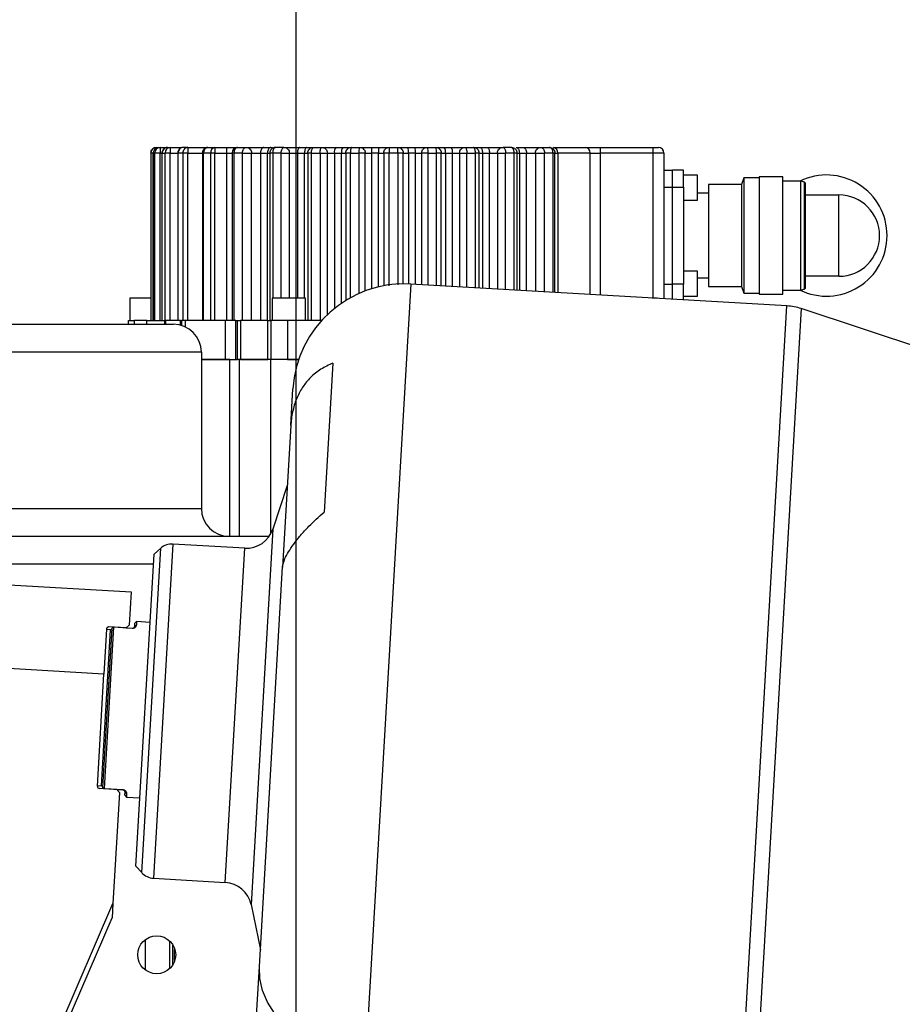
# Model space of a CAD drawing. Header units: millimetres. Extents: x -1 to 10933, y 0 to 7722.
# Tile 20 of 122: x 3904 to 4062, y 2214 to 2391. Entities that reach past the tile are written whole.
import ezdxf

# ---------------------------------------------------------------- set-up
doc = ezdxf.new("R2010")
doc.units = ezdxf.units.MM
doc.header["$LTSCALE"] = 13
doc.header["$PDSIZE"] = -1
doc.linetypes.add('CENTERX2', pattern=[20.32, 12.7, -2.54, 2.54, -2.54])
doc.dimstyles.new('efort-st-1', dxfattribs={"dimtxt": 100, "dimasz": 100, "dimexe": 1.25, "dimexo": 0.625, "dimtad": 1, "dimdec": 0, "dimdsep": 46, "dimtxsty": 'Standard', "dimcen": 2.5, "dimclrd": 3, "dimclre": 3, "dimadec": 0, "dimazin": 0, "dimtfac": 1, "dimtmove": 0, "dimatfit": 3, "dimfxl": 1, "dimarcsym": 0})

# ---------------------------------------------------------------- blocks, each defined once
blk = doc.blocks.new('*D132')
at = {"color": 3, "lineweight": -2}
for p, q in [((760.96, 2419.58), (760.96, 274.58)), ((3953.81, 1526.13), (3953.81, 274.58)), ((3853.81, 275.83), (860.96, 275.83))]:
    blk.add_line(p, q, dxfattribs=at)
at = {"color": 3}
for points in [[(860.96, 292.5), (860.96, 259.16), (760.96, 275.83)], [(3853.81, 259.16), (3853.81, 292.5), (3953.81, 275.83)]]:
    blk.add_solid(points, dxfattribs=at)
at = {"layer": 'Defpoints', "color": 0}
for p in [(760.96, 2420.2), (3953.81, 1526.76), (760.96, 275.83)]:
    blk.add_point(p, dxfattribs=at)
at = {"color": 0, "insert": (2357.38, 326.46), "char_height": 100, "attachment_point": 5}
blk.add_mtext('3193', dxfattribs=at)
blk = doc.blocks.new('*D143')
at = {"color": 3, "lineweight": -2}
for p, q in [((6255.95, 3471.6), (6255.95, 277.7)), ((3953.81, 1526.13), (3953.81, 277.7)), ((4053.81, 278.95), (6155.95, 278.95))]:
    blk.add_line(p, q, dxfattribs=at)
at = {"color": 3}
for points in [[(4053.81, 295.61), (4053.81, 262.28), (3953.81, 278.95)], [(6155.95, 262.28), (6155.95, 295.61), (6255.95, 278.95)]]:
    blk.add_solid(points, dxfattribs=at)
at = {"layer": 'Defpoints', "color": 0}
for p in [(6255.95, 3472.23), (3953.81, 1526.76), (6255.95, 278.95)]:
    blk.add_point(p, dxfattribs=at)
at = {"color": 0, "insert": (5104.88, 329.57), "char_height": 100, "attachment_point": 5}
blk.add_mtext('2302', dxfattribs=at)
blk = doc.blocks.new('*D146')
at = {"color": 3, "lineweight": -2}
for p, q in [((3649.43, 3477.93), (5390.77, 3477.93)), ((5389.52, 3377.93), (5389.52, 2297.93)), ((3649.43, 2197.93), (5390.77, 2197.93))]:
    blk.add_line(p, q, dxfattribs=at)
at = {"color": 3}
for points in [[(5406.19, 3377.93), (5372.86, 3377.93), (5389.52, 3477.93)], [(5372.86, 2297.93), (5406.19, 2297.93), (5389.52, 2197.93)]]:
    blk.add_solid(points, dxfattribs=at)
at = {"layer": 'Defpoints', "color": 0}
for p in [(3648.81, 3477.93), (3648.81, 2197.93), (5389.52, 2197.93)]:
    blk.add_point(p, dxfattribs=at)
at = {"color": 0, "insert": (5338.9, 2825.76), "char_height": 100, "attachment_point": 5, "rotation": 90}
blk.add_mtext('1280', dxfattribs=at)
blk = doc.blocks.new('*D151')
at = {"color": 3, "lineweight": -2}
for p, q in [((5123.81, 2837.3), (5123.81, 572.21)), ((3953.81, 1526.13), (3953.81, 572.21)), ((4053.81, 573.46), (5023.81, 573.46))]:
    blk.add_line(p, q, dxfattribs=at)
at = {"color": 3}
for points in [[(4053.81, 590.13), (4053.81, 556.8), (3953.81, 573.46)], [(5023.81, 556.8), (5023.81, 590.13), (5123.81, 573.46)]]:
    blk.add_solid(points, dxfattribs=at)
at = {"layer": 'Defpoints', "color": 0}
for p in [(5123.81, 2837.92), (3953.81, 1526.76), (5123.81, 573.46)]:
    blk.add_point(p, dxfattribs=at)
at = {"color": 0, "insert": (4538.81, 624.09), "char_height": 100, "attachment_point": 5}
blk.add_mtext('1159', dxfattribs=at)
blk = doc.blocks.new('*D152')
at = {"color": 3, "lineweight": -2}
for p, q in [((3648.81, 3478.56), (3648.81, 4261.68)), ((3853.81, 4260.43), (3748.81, 4260.43)), ((3953.81, 1527.38), (3953.81, 4261.68))]:
    blk.add_line(p, q, dxfattribs=at)
at = {"color": 3}
for points in [[(3748.81, 4277.1), (3748.81, 4243.77), (3648.81, 4260.43)], [(3853.81, 4243.77), (3853.81, 4277.1), (3953.81, 4260.43)]]:
    blk.add_solid(points, dxfattribs=at)
at = {"layer": 'Defpoints', "color": 0}
for p in [(3648.81, 4260.43), (3648.81, 3477.93), (3953.81, 1526.76)]:
    blk.add_point(p, dxfattribs=at)
at = {"color": 0, "insert": (3801.31, 4311.06), "char_height": 100, "attachment_point": 5}
blk.add_mtext('305', dxfattribs=at)

msp = doc.modelspace()

# ---------------------------------------------------------------- linework, layer by layer
at = {"color": 7, "linetype": 'CENTERX2', "lineweight": 18, "true_color": 0xffffff}
msp.add_line((3953.81, 2422.56), (3953.81, 1526.76), dxfattribs=at)
at = {"color": 7, "linetype": 'Continuous', "lineweight": 25}
for p, q in [((3927.76, 2366.63), (3927.76, 2336.63)), ((3927.76, 2366.63), (3927.76, 2336.63)), ((3928.19, 2366.63), (3928.19, 2336.63)), ((3928.2, 2336.63), (3928.2, 2366.63)), ((3928.2, 2366.63), (3928.45, 2366.63)), ((3928.45, 2336.63), (3928.45, 2366.63)), ((3929.43, 2366.63), (3928.45, 2366.63)), ((3929.19, 2367.63), (3929.43, 2367.63)), ((3929.43, 2367.63), (3930.39, 2367.63)), ((3929.43, 2336.63), (3929.43, 2366.63)), ((3929.74, 2366.63), (3929.74, 2336.63)), ((3929.79, 2336.63), (3929.79, 2366.63)), ((3929.79, 2366.63), (3930.31, 2366.63)), ((3930.31, 2336.63), (3930.31, 2366.63)), ((3931.25, 2366.63), (3930.31, 2366.63)), ((3930.74, 2367.63), (3931.25, 2367.63)), ((3931.25, 2367.63), (3933.22, 2367.63)), ((3931.25, 2336.63), (3931.25, 2366.63)), ((3932.57, 2366.63), (3932.57, 2336.63)), ((3933.53, 2366.63), (3932.68, 2366.63)), ((3932.68, 2336.63), (3932.68, 2366.63)), ((3933.53, 2336.63), (3933.53, 2366.63)), ((3934.39, 2366.63), (3933.53, 2366.63)), ((3934.39, 2367.63), (3933.57, 2367.63)), ((3934.39, 2367.63), (3937.99, 2367.63)), ((3934.39, 2336.63), (3934.39, 2366.63)), ((3936.99, 2366.63), (3936.99, 2336.63)), ((3937.21, 2336.63), (3937.21, 2366.63)), ((3938.49, 2366.63), (3937.21, 2366.63)), ((3937.99, 2367.63), (3939.24, 2367.63)), ((3938.49, 2336.63), (3938.49, 2366.63)), ((3939.24, 2366.63), (3938.49, 2366.63)), ((3939.24, 2367.63), (3941.31, 2367.63)), ((3939.24, 2366.63), (3941.31, 2366.63)), ((3939.24, 2336.63), (3939.24, 2366.63)), ((3941.31, 2367.63), (3941.31, 2366.63)), ((3941.31, 2366.63), (3941.31, 2336.63)), ((3941.31, 2366.63), (3942.31, 2366.63)), ((3942.65, 2366.63), (3942.31, 2366.63)), ((3942.31, 2366.63), (3942.31, 2336.63)), ((3942.65, 2366.63), (3942.65, 2336.63)), ((3944.18, 2366.63), (3942.65, 2366.63)), ((3943.31, 2367.63), (3944.81, 2367.63)), ((3944.18, 2336.63), (3944.18, 2366.63)), ((3945.59, 2366.63), (3945.81, 2366.63)), ((3945.81, 2336.63), (3945.81, 2366.63)), ((3945.81, 2366.63), (3947.42, 2366.63)), ((3947.42, 2366.63), (3947.42, 2336.63)), ((3947.42, 2366.63), (3948.68, 2366.63)), ((3948.03, 2367.63), (3949.26, 2367.63)), ((3948.68, 2366.63), (3949.11, 2366.63)), ((3948.68, 2336.63), (3948.68, 2366.63)), ((3949.61, 2366.63), (3949.11, 2366.63)), ((3949.11, 2366.63), (3949.11, 2336.63)), ((3949.26, 2367.63), (3949.57, 2367.63)), ((3951.14, 2366.63), (3949.61, 2366.63)), ((3951.61, 2367.63), (3950.11, 2367.63)), ((3952.49, 2366.63), (3952.61, 2366.63)), ((3952.61, 2340.63), (3952.61, 2366.63)), ((3952.61, 2366.63), (3954.05, 2366.63)), ((3954.05, 2366.63), (3955.31, 2366.63)), ((3954.49, 2367.63), (3955.72, 2367.63)), ((3955.31, 2366.63), (3955.91, 2366.63)), ((3955.91, 2366.63), (3955.91, 2336.63)), ((3956.57, 2366.63), (3955.91, 2366.63)), ((3956.57, 2336.63), (3956.57, 2366.63)), ((3956.57, 2366.63), (3958.1, 2366.63)), ((3956.91, 2367.63), (3958.41, 2367.63)), ((3958.1, 2366.63), (3958.1, 2336.63)), ((3959.36, 2366.63), (3959.41, 2366.63)), ((3959.41, 2337.67), (3959.41, 2366.63)), ((3959.41, 2366.63), (3960.68, 2366.63)), ((3960.68, 2366.63), (3961.94, 2366.63)), ((3960.95, 2367.63), (3962.18, 2367.63)), ((3961.94, 2366.63), (3962.71, 2366.63)), ((3962.71, 2366.63), (3962.71, 2340.21)), ((3963.53, 2366.63), (3962.71, 2366.63)), ((3963.53, 2366.63), (3965.06, 2366.63)), ((3963.71, 2367.63), (3965.21, 2367.63)), ((3966.2, 2366.63), (3966.21, 2366.63)), ((3966.21, 2341.92), (3966.21, 2366.63)), ((3966.21, 2366.63), (3967.31, 2366.63)), ((3968.57, 2366.63), (3967.31, 2366.63)), ((3967.41, 2367.63), (3968.64, 2367.63)), ((3968.57, 2366.63), (3969.51, 2366.63)), ((3969.51, 2366.63), (3969.51, 2342.84)), ((3970.49, 2366.63), (3969.51, 2366.63)), ((3972.02, 2366.63), (3970.49, 2366.63)), ((3970.51, 2367.63), (3972.01, 2367.63)), ((3972.02, 2366.63), (3972.01, 2342.98)), ((3973.01, 2366.63), (3972.02, 2366.63)), ((3973.01, 2343.18), (3973.01, 2366.63)), ((3973.01, 2366.63), (3973.94, 2366.63)), ((3973.87, 2367.63), (3975.1, 2367.63)), ((3975.2, 2366.63), (3973.94, 2366.63)), ((3975.2, 2366.63), (3976.31, 2366.63)), ((3976.32, 2366.63), (3976.31, 2366.63)), ((3976.31, 2366.63), (3976.31, 2343.04)), ((3977.45, 2366.63), (3976.32, 2366.63)), ((3977.31, 2367.63), (3978.81, 2367.63)), ((3977.45, 2366.63), (3978.98, 2366.63)), ((3979.81, 2366.63), (3978.98, 2366.63)), ((3979.81, 2342.83), (3979.81, 2366.63)), ((3979.81, 2366.63), (3980.57, 2366.63)), ((3980.33, 2367.63), (3981.56, 2367.63)), ((3980.57, 2366.63), (3981.83, 2366.63)), ((3981.83, 2366.63), (3983.11, 2366.63)), ((3983.11, 2366.63), (3983.15, 2366.63)), ((3983.11, 2366.63), (3983.11, 2342.64)), ((3983.15, 2366.63), (3984.41, 2366.63)), ((3984.11, 2367.63), (3985.61, 2367.63)), ((3984.41, 2366.63), (3985.94, 2366.63)), ((3986.61, 2366.63), (3985.94, 2366.63)), ((3986.61, 2342.44), (3986.61, 2366.63)), ((3986.61, 2366.63), (3987.2, 2366.63)), ((3986.79, 2367.63), (3988.02, 2367.63)), ((3987.2, 2366.63), (3988.46, 2366.63)), ((3988.46, 2366.63), (3989.91, 2366.63)), ((3989.91, 2366.63), (3989.91, 2342.25)), ((3990.02, 2366.63), (3991.37, 2366.63)), ((3992.41, 2367.63), (3990.91, 2367.63)), ((3992.9, 2366.63), (3991.37, 2366.63)), ((3993.41, 2366.63), (3992.9, 2366.63)), ((3993.25, 2367.63), (3994.48, 2367.63)), ((3993.41, 2342.04), (3993.41, 2366.63)), ((3993.41, 2366.63), (3993.83, 2366.63)), ((3993.83, 2366.63), (3995.09, 2366.63)), ((3995.09, 2366.63), (3996.71, 2366.63)), ((3996.71, 2366.63), (3996.71, 2341.85)), ((3996.92, 2366.63), (3998.33, 2366.63)), ((3997.71, 2367.63), (3999.21, 2367.63)), ((3999.86, 2366.63), (3998.33, 2366.63)), ((4000.21, 2366.63), (3999.86, 2366.63)), ((4000.21, 2341.65), (4000.21, 2366.63)), ((4000.21, 2366.63), (4000.7, 2366.63)), ((4006.52, 2366.63), (4000.7, 2366.63)), ((4006.52, 2366.63), (4008.33, 2366.63)), ((4008.33, 2367.63), (4008.33, 2366.63)), ((4008.33, 2367.63), (4017.76, 2367.63)), ((4017.76, 2366.63), (4008.33, 2366.63)), ((4017.76, 2367.63), (4017.76, 2366.63)), ((4019.76, 2366.63), (4017.76, 2366.63)), ((4019.76, 2366.63), (4019.76, 2340.51)), ((4019.76, 2363.53), (4021.26, 2363.53)), ((4021.26, 2360.53), (4021.26, 2363.53)), ((4023.26, 2363.53), (4021.26, 2363.53)), ((4023.26, 2360.53), (4023.26, 2363.53)), ((4025.76, 2362.68), (4023.26, 2362.68)), ((4025.76, 2358.18), (4025.76, 2362.68)), ((4034.05, 2362.18), (4033.65, 2360.98)), ((4036.85, 2362.18), (4034.05, 2362.18)), ((4034.05, 2362.18), (4034.05, 2341.49)), ((4041.05, 2362.33), (4036.85, 2362.33)), ((4036.85, 2362.33), (4036.85, 2341.33)), ((4041.05, 2341.33), (4041.05, 2362.33)), ((4044.3, 2361.59), (4041.05, 2361.59)), ((4044.3, 2342.07), (4044.3, 2361.59)), ((4045.11, 2361.23), (4044.95, 2361.38)), ((4045.11, 2342.43), (4045.11, 2361.23)), ((4019.76, 2360.53), (4021.26, 2360.53)), ((4021.26, 2343.13), (4021.26, 2360.53)), ((4021.26, 2360.53), (4023.26, 2360.53)), ((4023.26, 2360.53), (4023.26, 2343.13)), ((4033.65, 2360.98), (4027.76, 2360.98)), ((4027.76, 2360.98), (4027.76, 2342.68)), ((4033.65, 2360.98), (4033.65, 2342.68)), ((4023.26, 2358.18), (4025.76, 2358.18)), ((4027.76, 2359.43), (4025.76, 2359.43)), ((4045.11, 2359.13), (4051.11, 2359.13)), ((4051.11, 2344.53), (4051.11, 2359.13)), ((4025.76, 2345.48), (4023.26, 2345.48)), ((4025.76, 2340.98), (4025.76, 2345.48)), ((4025.76, 2344.23), (4027.76, 2344.23)), ((4051.11, 2344.53), (4045.11, 2344.53)), ((4041.81, 2339.23), (3974.36, 2343.15)), ((4019.76, 2343.13), (4021.26, 2343.13)), ((4021.26, 2340.42), (4021.26, 2343.13)), ((4023.26, 2343.13), (4021.26, 2343.13)), ((4023.26, 2340.31), (4023.26, 2343.13)), ((4027.76, 2342.68), (4033.65, 2342.68)), ((4033.65, 2342.68), (4034.05, 2341.49)), ((4041.05, 2342.07), (4044.3, 2342.07)), ((4044.95, 2342.28), (4045.11, 2342.43)), ((3924.01, 2340.63), (3924.01, 2336.63)), ((3949.51, 2340.63), (3949.51, 2336.63)), ((3955.51, 2336.63), (3955.51, 2340.63)), ((4018.51, 2340.58), (4018.51, 2340.63)), ((4023.26, 2340.98), (4025.76, 2340.98)), ((4034.05, 2341.49), (4036.85, 2341.49)), ((4036.85, 2341.33), (4041.05, 2341.33)), ((4069.38, 2330.45), (4044.37, 2338.74)), ((3923.76, 2335.93), (3923.76, 2336.63)), ((3923.76, 2336.63), (3924.76, 2336.63)), ((3927.01, 2336.63), (3924.76, 2336.63)), ((3927.01, 2336.63), (3930.26, 2336.63)), ((3930.26, 2335.93), (3930.26, 2336.63)), ((3930.26, 2336.63), (3930.39, 2336.63)), ((3933.07, 2336.63), (3930.39, 2336.63)), ((3933.07, 2336.63), (3933.26, 2336.63)), ((3933.26, 2336.63), (3933.26, 2335.72)), ((3933.92, 2336.63), (3933.26, 2336.63)), ((3941.09, 2336.63), (3933.92, 2336.63)), ((3941.09, 2336.63), (3941.09, 2329.63)), ((3942.97, 2336.63), (3941.09, 2336.63)), ((3942.97, 2329.63), (3942.97, 2336.63)), ((3942.97, 2336.63), (3943.27, 2336.63)), ((3943.27, 2329.63), (3943.27, 2336.63)), ((3943.27, 2336.63), (3943.86, 2336.63)), ((3943.86, 2336.63), (3943.86, 2329.63)), ((3948.73, 2336.63), (3943.86, 2336.63)), ((3948.73, 2329.63), (3948.73, 2336.63)), ((3948.73, 2336.63), (3949.26, 2336.63)), ((3952.26, 2336.63), (3949.26, 2336.63)), ((3949.26, 2336.63), (3949.26, 2329.63)), ((3952.26, 2336.63), (3952.26, 2329.63)), ((3958.39, 2336.63), (3952.26, 2336.63)), ((3876.81, 2335.93), (3931.81, 2335.93)), ((3936.81, 2330.93), (3873.81, 2330.93)), ((3936.81, 2330.93), (3936.81, 2302.93)), ((3936.81, 2329.63), (3941.09, 2329.63)), ((3941.09, 2329.63), (3941.93, 2329.63)), ((3941.93, 2297.93), (3941.93, 2329.63)), ((3941.93, 2329.63), (3943.27, 2329.63)), ((3942.97, 2329.63), (3943.27, 2329.63)), ((3943.6, 2329.63), (3943.6, 2297.93)), ((3949.26, 2329.63), (3943.6, 2329.63)), ((3943.86, 2329.63), (3948.73, 2329.63)), ((3949.26, 2298.37), (3949.26, 2329.63)), ((3954.26, 2329.63), (3949.26, 2329.63)), ((3952.26, 2329.63), (3954.26, 2329.63)), ((3960.38, 2328.95), (3958.83, 2302.28)), ((3952.85, 2317.78), (3953.23, 2324.34)), ((3952.85, 2317.78), (3951.37, 2292.43)), ((3952.22, 2307.05), (3949.63, 2299.22)), ((3890.23, 2302.93), (3936.81, 2302.93)), ((3890.23, 2297.93), (3948.99, 2297.93)), ((3944.59, 2295.8), (3931.69, 2296.55)), ((3925.09, 2238.83), (3928.34, 2294.74)), ((3929.52, 2295.79), (3928.34, 2294.74)), ((3947.21, 2220.82), (3951.38, 2292.46)), ((3879.29, 2290.58), (3924.21, 2287.97)), ((3924.21, 2287.97), (3923.86, 2281.98)), ((3923.86, 2281.98), (3923.34, 2281.51)), ((3924.86, 2281.82), (3924.89, 2282.37)), ((3924.86, 2281.82), (3925.17, 2282.09)), ((3925.21, 2282.65), (3924.89, 2282.37)), ((3925.21, 2282.65), (3925.17, 2282.09)), ((3927.63, 2282.51), (3925.21, 2282.65)), ((3919.17, 2252.9), (3920.83, 2281.45)), ((3919.82, 2281.31), (3919.35, 2273.22)), ((3921.04, 2281.62), (3919.36, 2252.71)), ((3920.51, 2281.17), (3919.81, 2281.21)), ((3923.34, 2281.51), (3920.24, 2281.69)), ((3921.03, 2281.63), (3920.83, 2281.45)), ((3921.03, 2281.63), (3921.04, 2281.64)), ((3921.04, 2281.62), (3921.03, 2281.63)), ((3924.43, 2281.42), (3921.04, 2281.62)), ((3923.34, 2281.51), (3924.43, 2281.44)), ((3924.43, 2281.44), (3924.43, 2281.42)), ((3919.35, 2273.22), (3875.42, 2275.78)), ((3918.18, 2253.16), (3919.35, 2273.22)), ((3918.19, 2253.26), (3918.89, 2253.22)), ((3921.65, 2252.56), (3918.56, 2252.74)), ((3919.35, 2252.7), (3919.17, 2252.9)), ((3919.35, 2252.7), (3919.36, 2252.71)), ((3919.36, 2252.69), (3919.35, 2252.7)), ((3919.36, 2252.71), (3922.75, 2252.52)), ((3922.12, 2252.03), (3920.96, 2232.09)), ((3922.12, 2252.03), (3921.65, 2252.56)), ((3922.75, 2252.49), (3921.65, 2252.56)), ((3922.75, 2252.49), (3922.75, 2252.52)), ((3923.1, 2251.52), (3923.13, 2252.07)), ((3923.13, 2252.07), (3923.41, 2251.76)), ((3923.1, 2251.52), (3923.38, 2251.2)), ((3923.41, 2251.76), (3923.38, 2251.2)), ((3923.38, 2251.2), (3925.8, 2251.06)), ((3925.09, 2238.83), (3926.14, 2237.65)), ((3928.21, 2236.65), (3941.11, 2235.9)), ((3910.53, 2207.89), (3920.96, 2232.09)), ((3920.96, 2232.09), (3920.82, 2229.54)), ((3945.72, 2231.92), (3947.39, 2223.83)), ((3911.33, 2207.55), (3920.82, 2229.54)), ((3926.71, 2225.61), (3926.71, 2220.26)), ((3931.17, 2220.56), (3931.17, 2225.38)), ((3943.69, 2160.32), (3947.21, 2220.82))]:
    msp.add_line(p, q, dxfattribs=at)
at = {"color": 8, "linetype": 'Continuous', "lineweight": 25}
for p, q in [((3928.19, 2366.63), (3927.76, 2366.63)), ((3927.76, 2366.63), (3927.76, 2366.63)), ((3928.2, 2366.63), (3928.19, 2366.63)), ((3929.43, 2366.63), (3929.74, 2366.63)), ((3929.74, 2366.63), (3929.79, 2366.63)), ((3931.25, 2366.63), (3932.57, 2366.63)), ((3932.57, 2366.63), (3932.68, 2366.63)), ((3934.39, 2366.63), (3936.99, 2366.63)), ((3936.99, 2366.63), (3937.21, 2366.63)), ((3949.61, 2366.63), (3949.61, 2340.63)), ((3951.14, 2340.63), (3951.14, 2366.63)), ((3954.05, 2366.63), (3954.05, 2340.63)), ((3955.31, 2340.63), (3955.31, 2366.63)), ((3960.68, 2366.63), (3960.68, 2338.78)), ((3961.94, 2339.72), (3961.94, 2366.63)), ((3963.53, 2340.69), (3963.53, 2366.63)), ((3965.06, 2366.63), (3965.06, 2341.45)), ((3967.31, 2366.63), (3967.31, 2342.3)), ((3968.57, 2342.64), (3968.57, 2366.63)), ((3970.5, 2342.84), (3970.49, 2366.63)), ((3973.94, 2366.63), (3973.94, 2343.17)), ((3975.2, 2343.1), (3975.2, 2366.63)), ((3977.45, 2342.97), (3977.45, 2366.63)), ((3978.98, 2342.88), (3978.98, 2366.63)), ((3980.57, 2366.63), (3980.57, 2342.79)), ((3981.83, 2342.71), (3981.83, 2366.63)), ((3984.41, 2342.56), (3984.41, 2366.63)), ((3985.94, 2342.48), (3985.94, 2366.63)), ((3987.2, 2366.63), (3987.2, 2342.4)), ((3988.46, 2342.33), (3988.46, 2366.63)), ((3991.37, 2342.16), (3991.37, 2366.63)), ((3992.91, 2342.07), (3992.9, 2366.63)), ((3993.83, 2366.63), (3993.83, 2342.02)), ((3995.09, 2341.94), (3995.09, 2366.63)), ((3998.33, 2341.76), (3998.33, 2366.63)), ((3999.86, 2341.67), (3999.86, 2366.63)), ((4000.7, 2366.63), (4000.7, 2341.62)), ((4006.52, 2341.28), (4006.52, 2366.63)), ((4008.33, 2366.63), (4008.33, 2341.17)), ((4017.76, 2366.63), (4017.76, 2340.63)), ((3974.36, 2343.15), (3966.3, 2204.53)), ((4033.46, 2195.72), (4041.81, 2339.23)), ((4044.37, 2338.74), (4036.06, 2195.84)), ((3924.76, 2336.63), (3924.76, 2335.93)), ((3927.01, 2335.93), (3927.01, 2336.63)), ((3930.39, 2336.63), (3930.39, 2335.93)), ((3933.07, 2335.77), (3933.07, 2336.63)), ((3933.92, 2336.63), (3933.92, 2335.46)), ((3949.63, 2299.22), (3945.72, 2231.92)), ((3931.69, 2296.55), (3928.21, 2236.65)), ((3926.14, 2237.65), (3929.52, 2295.79)), ((3941.11, 2235.9), (3944.59, 2295.8)), ((3928.23, 2292.93), (3890.23, 2292.93)), ((3918.89, 2253.22), (3920.51, 2281.17)), ((3931.62, 2224.73), (3931.62, 2221.11)), ((3932.02, 2221.9), (3932.02, 2223.85))]:
    msp.add_line(p, q, dxfattribs=at)
at = {"color": 7, "linetype": 'Continuous', "lineweight": 25, "flags": 128}
for points in [[(3944.18, 2366.63), (3944.2, 2366.83), (3944.23, 2367.02), (3944.29, 2367.19), (3944.37, 2367.34), (3944.46, 2367.46), (3944.57, 2367.56), (3944.68, 2367.61), (3944.81, 2367.63)], [(3948.03, 2367.63), (3947.91, 2367.61), (3947.79, 2367.56), (3947.69, 2367.46), (3947.6, 2367.34), (3947.52, 2367.19), (3947.46, 2367.02), (3947.43, 2366.83), (3947.42, 2366.63)], [(3949.26, 2367.63), (3949.15, 2367.61), (3949.04, 2367.56), (3948.94, 2367.46), (3948.85, 2367.34), (3948.78, 2367.19), (3948.73, 2367.02), (3948.7, 2366.83), (3948.68, 2366.63)], [(3951.14, 2366.63), (3951.15, 2366.83), (3951.18, 2367.02), (3951.22, 2367.19), (3951.28, 2367.34), (3951.35, 2367.46), (3951.43, 2367.56), (3951.52, 2367.61), (3951.61, 2367.63)], [(3954.49, 2367.63), (3954.4, 2367.61), (3954.32, 2367.56), (3954.24, 2367.46), (3954.18, 2367.34), (3954.12, 2367.19), (3954.08, 2367.02), (3954.06, 2366.83), (3954.05, 2366.63)], [(3955.72, 2367.63), (3955.64, 2367.61), (3955.57, 2367.56), (3955.5, 2367.46), (3955.43, 2367.34), (3955.38, 2367.19), (3955.35, 2367.02), (3955.32, 2366.83), (3955.31, 2366.63)], [(3956.57, 2366.63), (3956.57, 2366.83), (3956.59, 2367.02), (3956.62, 2367.19), (3956.67, 2367.34), (3956.72, 2367.46), (3956.78, 2367.56), (3956.84, 2367.61), (3956.91, 2367.63)], [(3958.1, 2366.63), (3958.11, 2366.83), (3958.13, 2367.02), (3958.15, 2367.19), (3958.19, 2367.34), (3958.24, 2367.46), (3958.29, 2367.56), (3958.35, 2367.61), (3958.41, 2367.63)], [(3984.11, 2367.63), (3984.16, 2367.61), (3984.22, 2367.56), (3984.27, 2367.46), (3984.32, 2367.34), (3984.36, 2367.19), (3984.39, 2367.02), (3984.4, 2366.83), (3984.41, 2366.63)], [(3985.94, 2366.63), (3985.94, 2366.83), (3985.92, 2367.02), (3985.89, 2367.19), (3985.84, 2367.34), (3985.79, 2367.46), (3985.73, 2367.56), (3985.67, 2367.61), (3985.61, 2367.63)], [(3986.79, 2367.63), (3986.87, 2367.61), (3986.94, 2367.56), (3987.02, 2367.46), (3987.08, 2367.34), (3987.13, 2367.19), (3987.17, 2367.02), (3987.19, 2366.83), (3987.2, 2366.63)], [(3988.02, 2367.63), (3988.11, 2367.61), (3988.19, 2367.56), (3988.27, 2367.46), (3988.34, 2367.34), (3988.39, 2367.19), (3988.43, 2367.02), (3988.46, 2366.83), (3988.46, 2366.63)], [(3990.91, 2367.63), (3991, 2367.61), (3991.08, 2367.56), (3991.16, 2367.46), (3991.23, 2367.34), (3991.29, 2367.19), (3991.33, 2367.02), (3991.36, 2366.83), (3991.37, 2366.63)], [(3993.25, 2367.63), (3993.36, 2367.61), (3993.47, 2367.56), (3993.57, 2367.46), (3993.66, 2367.34), (3993.73, 2367.19), (3993.78, 2367.02), (3993.82, 2366.83), (3993.83, 2366.63)], [(3994.48, 2367.63), (3994.6, 2367.61), (3994.72, 2367.56), (3994.82, 2367.46), (3994.92, 2367.34), (3994.99, 2367.19), (3995.05, 2367.02), (3995.08, 2366.83), (3995.09, 2366.63)], [(3997.71, 2367.63), (3997.83, 2367.61), (3997.94, 2367.56), (3998.05, 2367.46), (3998.15, 2367.34), (3998.22, 2367.19), (3998.28, 2367.02), (3998.32, 2366.83), (3998.33, 2366.63)], [(3999.86, 2366.63), (3999.85, 2366.83), (3999.81, 2367.02), (3999.75, 2367.19), (3999.67, 2367.34), (3999.57, 2367.46), (3999.46, 2367.56), (3999.33, 2367.61), (3999.21, 2367.63)], [(4044.95, 2342.28), (4044.95, 2342.32), (4044.95, 2342.67), (4044.95, 2343.37), (4044.95, 2344.41), (4044.95, 2345.73), (4044.95, 2347.3), (4044.95, 2349.04), (4044.95, 2350.89), (4044.95, 2352.78), (4044.95, 2354.63), (4044.95, 2356.37), (4044.95, 2357.93), (4044.95, 2359.26), (4044.95, 2360.29), (4044.95, 2361), (4044.95, 2361.35), (4044.95, 2361.38)], [(3966.3, 2204.53), (3963.46, 2204.85), (3960.71, 2205.47), (3958.08, 2206.38), (3955.64, 2207.56), (3953.44, 2208.99), (3951.51, 2210.63), (3949.9, 2212.46), (3948.65, 2214.43), (3947.77, 2216.51), (3947.29, 2218.66), (3947.21, 2220.82)]]:
    msp.add_lwpolyline(points, dxfattribs=at)
at = {"color": 7, "linetype": 'Continuous', "lineweight": 25}
msp.add_circle((3928.81, 2222.93), 3.4, dxfattribs=at)
for centre, radius, start, end in [((3928.76, 2366.63), 1, 90, 180), ((3929.19, 2366.64), 0.995, 90.2947, 180.2917), ((3929.44, 2366.64), 0.992, 90.463, 180.4556), ((3930.77, 2366.66), 0.977, 91.4056, 181.3398), ((3931.28, 2366.66), 0.972, 91.7852, 181.6803), ((3933.63, 2366.69), 0.948, 93.6434, 183.2301), ((3938.11, 2366.73), 0.912, 97.7993, 186.0975), ((3939.38, 2366.74), 0.903, 99.1423, 186.8744), ((3943.31, 2366.63), 1, 90, 180), ((3950.11, 2366.63), 1, 90, 144.5597), ((3961.8, 2366.86), 1.15, 138.0153, 191.6321), ((3963.17, 2366.87), 1.25, 142.261, 190.8831), ((3966.93, 2366.88), 1.88, 156.3064, 187.49), ((3969.85, 2366.88), 2.56, 162.8841, 185.553), ((3972.26, 2366.88), 3.7, 168.2744, 183.8598), ((3970.25, 2366.88), 3.7, 356.1402, 11.7256), ((3972.66, 2366.88), 2.56, 354.447, 17.1159), ((3975.59, 2366.88), 1.88, 352.51, 23.6936), ((3977.44, 2366.87), 1.56, 351.0684, 29.0783), ((3978.81, 2366.63), 1, 44.55, 59.6915), ((3979.34, 2366.87), 1.25, 349.1169, 37.739), ((3980.71, 2366.86), 1.15, 348.3679, 41.9847), ((3999.8, 2366.74), 0.904, 353.1661, 80.9306), ((4005.57, 2366.68), 0.956, 357.2687, 86.9795), ((4018.76, 2366.63), 1, 0, 90), ((4048.9, 2351.83), 10.86, 0, 115.9778), ((4051.11, 2351.83), 7.3, 270, 90), ((4048.9, 2351.83), 10.86, 244.0222, 0), ((3973.2, 2323.18), 20, 86.6726, 176.6726), ((4041.23, 2329.24), 10, 71.6726, 86.6726), ((3931.81, 2330.93), 5, 0, 90), ((3941.81, 2302.93), 5, 180, 270), ((3944.88, 2300.79), 5, 266.6726, 341.6726), ((3931.52, 2293.55), 3, 86.6726, 131.6726), ((3920.53, 2281.47), 0.3, 266.6726, 356.6726), ((3918.58, 2253.13), 0.4, 176.6726, 266.6726), ((3918.87, 2252.92), 0.3, 356.6726, 86.6726), ((3928.38, 2239.64), 3, 221.6726, 266.6726), ((3940.82, 2230.91), 5, 11.6726, 86.6726)]:
    msp.add_arc(centre, radius, start, end, dxfattribs=at)
for points in [[(3927.76, 2366.63), (3927.78, 2366.76), (3927.81, 2367.03), (3928.04, 2367.36), (3928.37, 2367.59), (3928.63, 2367.62), (3928.76, 2367.63)], [(3929.43, 2367.63), (3929.43, 2367.62), (3929.43, 2367.59), (3929.43, 2367.36), (3929.43, 2367.03), (3929.43, 2366.76), (3929.43, 2366.63)], [(3931.25, 2367.63), (3931.25, 2367.62), (3931.25, 2367.59), (3931.25, 2367.36), (3931.25, 2367.03), (3931.25, 2366.76), (3931.25, 2366.63)], [(3934.39, 2367.63), (3934.39, 2367.62), (3934.39, 2367.59), (3934.39, 2367.36), (3934.39, 2367.03), (3934.39, 2366.76), (3934.39, 2366.63)], [(3939.24, 2367.63), (3939.24, 2367.62), (3939.24, 2367.59), (3939.24, 2367.36), (3939.24, 2367.03), (3939.24, 2366.76), (3939.24, 2366.63)], [(3943.31, 2367.63), (3943.22, 2367.62), (3943.05, 2367.59), (3942.83, 2367.36), (3942.68, 2367.03), (3942.66, 2366.76), (3942.65, 2366.63)], [(3944.18, 2366.63), (3944.3, 2366.63), (3944.52, 2366.63), (3944.92, 2366.63), (3945.31, 2366.63), (3945.5, 2366.63), (3945.59, 2366.63)], [(3944.81, 2367.63), (3944.94, 2367.62), (3945.2, 2367.59), (3945.53, 2367.36), (3945.76, 2367.03), (3945.79, 2366.76), (3945.81, 2366.63)], [(3949.11, 2366.63), (3949.12, 2366.76), (3949.15, 2367.03), (3949.38, 2367.36), (3949.71, 2367.59), (3949.97, 2367.62), (3950.11, 2367.63)], [(3950.11, 2367.63), (3950.04, 2367.62), (3949.91, 2367.59), (3949.75, 2367.36), (3949.63, 2367.03), (3949.62, 2366.76), (3949.61, 2366.63)], [(3951.14, 2366.63), (3951.27, 2366.63), (3951.51, 2366.63), (3951.91, 2366.63), (3952.27, 2366.63), (3952.42, 2366.63), (3952.49, 2366.63)], [(3951.61, 2367.63), (3951.74, 2367.62), (3952, 2367.59), (3952.33, 2367.36), (3952.56, 2367.03), (3952.59, 2366.76), (3952.61, 2366.63)], [(3955.91, 2366.63), (3955.92, 2366.76), (3955.95, 2367.03), (3956.18, 2367.36), (3956.51, 2367.59), (3956.77, 2367.62), (3956.91, 2367.63)], [(3958.1, 2366.63), (3958.23, 2366.63), (3958.49, 2366.63), (3958.88, 2366.63), (3959.2, 2366.63), (3959.3, 2366.63), (3959.36, 2366.63)], [(3958.41, 2367.63), (3958.54, 2367.62), (3958.8, 2367.59), (3959.13, 2367.36), (3959.36, 2367.03), (3959.39, 2366.76), (3959.41, 2366.63)], [(3962.71, 2366.63), (3962.72, 2366.76), (3962.75, 2367.03), (3962.98, 2367.36), (3963.31, 2367.59), (3963.57, 2367.62), (3963.71, 2367.63)], [(3963.71, 2367.63), (3963.68, 2367.62), (3963.64, 2367.59), (3963.58, 2367.36), (3963.54, 2367.03), (3963.53, 2366.76), (3963.53, 2366.63)], [(3966.2, 2366.63), (3966.16, 2366.63), (3966.09, 2366.63), (3965.82, 2366.63), (3965.46, 2366.63), (3965.2, 2366.63), (3965.06, 2366.63)], [(3965.21, 2367.63), (3965.34, 2367.62), (3965.6, 2367.59), (3965.93, 2367.36), (3966.16, 2367.03), (3966.19, 2366.76), (3966.21, 2366.63)], [(3969.51, 2366.63), (3969.52, 2366.76), (3969.55, 2367.03), (3969.78, 2367.36), (3970.11, 2367.59), (3970.37, 2367.62), (3970.51, 2367.63)], [(3970.51, 2367.63), (3970.5, 2367.62), (3970.5, 2367.59), (3970.49, 2367.36), (3970.49, 2367.03), (3970.49, 2366.76), (3970.49, 2366.63)], [(3972.02, 2366.63), (3972.02, 2366.76), (3972.02, 2367.03), (3972.02, 2367.36), (3972.01, 2367.59), (3972.01, 2367.62), (3972.01, 2367.63)], [(3972.01, 2367.63), (3972.14, 2367.62), (3972.4, 2367.59), (3972.73, 2367.36), (3972.96, 2367.03), (3972.99, 2366.76), (3973.01, 2366.63)], [(3976.31, 2366.63), (3976.32, 2366.76), (3976.35, 2367.03), (3976.58, 2367.36), (3976.91, 2367.59), (3977.17, 2367.62), (3977.31, 2367.63)], [(3978.81, 2367.63), (3978.94, 2367.62), (3979.2, 2367.59), (3979.53, 2367.36), (3979.76, 2367.03), (3979.79, 2366.76), (3979.81, 2366.63)], [(3983.11, 2366.63), (3983.12, 2366.76), (3983.15, 2367.03), (3983.38, 2367.36), (3983.71, 2367.59), (3983.97, 2367.62), (3984.11, 2367.63)], [(3985.61, 2367.63), (3985.74, 2367.62), (3986, 2367.59), (3986.33, 2367.36), (3986.56, 2367.03), (3986.59, 2366.76), (3986.61, 2366.63)], [(3989.91, 2366.63), (3989.92, 2366.76), (3989.95, 2367.03), (3990.18, 2367.36), (3990.51, 2367.59), (3990.77, 2367.62), (3990.91, 2367.63)], [(3989.91, 2366.63), (3989.91, 2366.63), (3989.92, 2366.63), (3989.99, 2366.63), (3990.02, 2366.63)], [(3992.41, 2367.63), (3992.54, 2367.62), (3992.8, 2367.59), (3993.13, 2367.36), (3993.36, 2367.03), (3993.39, 2366.76), (3993.41, 2366.63)], [(3996.71, 2366.63), (3996.72, 2366.76), (3996.75, 2367.03), (3996.98, 2367.36), (3997.31, 2367.59), (3997.57, 2367.62), (3997.71, 2367.63)], [(3996.71, 2366.63), (3996.72, 2366.63), (3996.74, 2366.63), (3996.86, 2366.63), (3996.92, 2366.63)], [(3999.21, 2367.63), (3999.34, 2367.62), (3999.6, 2367.59), (3999.93, 2367.36), (4000.16, 2367.03), (4000.19, 2366.76), (4000.21, 2366.63)], [(3999.94, 2367.63), (4001.04, 2367.63), (4003.23, 2367.63), (4004.82, 2367.63), (4005.62, 2367.63)], [(3952.51, 2340.63), (3952.11, 2340.63), (3951.33, 2340.63), (3950.33, 2340.63), (3949.64, 2340.63), (3949.55, 2340.63), (3949.51, 2340.63)], [(3955.51, 2340.63), (3955.46, 2340.63), (3955.37, 2340.63), (3954.68, 2340.63), (3953.69, 2340.63), (3952.9, 2340.63), (3952.51, 2340.63)], [(3943.86, 2329.63), (3943.77, 2329.63), (3943.59, 2329.63), (3943.38, 2329.63), (3943.27, 2329.63)], [(3949.26, 2329.63), (3949.25, 2329.63), (3949.23, 2329.63), (3949.12, 2329.63), (3948.96, 2329.63), (3948.81, 2329.63), (3948.73, 2329.63)]]:
    msp.add_open_spline(points, degree=3, dxfattribs=at)
for points, knots in [([(3928.46, 2367.31), (3928.44, 2367.29), (3928.36, 2367.22), (3928.27, 2367.04), (3928.2, 2366.83), (3928.19, 2366.69), (3928.19, 2366.63)], [0, 0, 0, 0, 0.114083, 0.425106, 0.771554, 1, 1, 1, 1]), ([(3930.73, 2367.62), (3930.66, 2367.62), (3930.47, 2367.62), (3930.19, 2367.48), (3929.96, 2367.27), (3929.82, 2367.03), (3929.75, 2366.82), (3929.75, 2366.68), (3929.74, 2366.63)], [0, 0, 0, 0, 0.135303, 0.364276, 0.578586, 0.729531, 0.900119, 1, 1, 1, 1]), ([(3933.48, 2367.61), (3933.43, 2367.61), (3933.26, 2367.61), (3933, 2367.47), (3932.77, 2367.26), (3932.61, 2366.98), (3932.59, 2366.76), (3932.57, 2366.63)], [0, 0, 0, 0, 0.105749, 0.346189, 0.572559, 0.732175, 1, 1, 1, 1]), ([(3933.53, 2366.63), (3933.54, 2366.76), (3933.56, 2367.03), (3933.76, 2367.36), (3934.05, 2367.59), (3934.28, 2367.62), (3934.39, 2367.63)], [0, 0, 0, 0, 0.25, 0.5, 0.75, 1, 1, 1, 1]), ([(3937.99, 2367.62), (3937.9, 2367.62), (3937.69, 2367.61), (3937.39, 2367.46), (3937.18, 2367.24), (3937.02, 2366.96), (3937, 2366.75), (3936.99, 2366.63)], [0, 0, 0, 0, 0.170293, 0.397814, 0.614321, 0.767305, 1, 1, 1, 1]), ([(3941.31, 2367.63), (3941.56, 2367.63), (3941.95, 2367.63), (3942.41, 2367.63), (3942.73, 2367.63), (3942.99, 2367.63), (3943.24, 2367.63), (3943.28, 2367.63), (3943.31, 2367.63)], [0, 0, 0, 0, 0.2394429, 0.3696359, 0.4999999, 0.6301929, 0.7605571, 1, 1, 1, 1]), ([(3944.81, 2367.63), (3944.82, 2367.63), (3944.85, 2367.63), (3945.09, 2367.63), (3945.45, 2367.63), (3945.91, 2367.63), (3946.44, 2367.63), (3947.01, 2367.63), (3947.56, 2367.63), (3947.88, 2367.63), (3948.03, 2367.63)], [0, 0, 0, 0, 0.122544, 0.25, 0.377456, 0.5, 0.622544, 0.75, 0.877456, 1, 1, 1, 1]), ([(3951.61, 2367.63), (3951.62, 2367.63), (3951.64, 2367.63), (3951.84, 2367.63), (3952.14, 2367.63), (3952.54, 2367.63), (3953, 2367.63), (3953.5, 2367.63), (3954.02, 2367.63), (3954.33, 2367.63), (3954.49, 2367.63)], [0, 0, 0, 0, 0.122971, 0.25, 0.377029, 0.5, 0.622971, 0.75, 0.877029, 1, 1, 1, 1]), ([(3955.72, 2367.63), (3955.89, 2367.63), (3956.23, 2367.63), (3956.61, 2367.63), (3956.86, 2367.63), (3956.89, 2367.63), (3956.91, 2367.63)], [0, 0, 0, 0, 0.244765, 0.5, 0.755235, 1, 1, 1, 1]), ([(3958.41, 2367.63), (3958.42, 2367.63), (3958.44, 2367.63), (3958.6, 2367.63), (3958.85, 2367.63), (3959.19, 2367.63), (3959.59, 2367.63), (3960.03, 2367.63), (3960.5, 2367.63), (3960.8, 2367.63), (3960.95, 2367.63)], [0, 0, 0, 0, 0.124963, 0.249998, 0.374925, 0.499998, 0.624925, 0.749998, 0.874963, 1, 1, 1, 1]), ([(3962.18, 2367.63), (3962.39, 2367.63), (3962.81, 2367.63), (3963.31, 2367.63), (3963.64, 2367.63), (3963.69, 2367.63), (3963.71, 2367.63)], [0, 0, 0, 0, 0.242964, 0.5, 0.757036, 1, 1, 1, 1]), ([(3965.21, 2367.63), (3965.21, 2367.63), (3965.23, 2367.63), (3965.37, 2367.63), (3965.57, 2367.63), (3965.86, 2367.63), (3966.19, 2367.63), (3966.58, 2367.63), (3966.99, 2367.63), (3967.27, 2367.63), (3967.41, 2367.63)], [0, 0, 0, 0, 0.124959, 0.249998, 0.37492, 0.499998, 0.62492, 0.749998, 0.874959, 1, 1, 1, 1]), ([(3968.64, 2367.63), (3968.88, 2367.63), (3969.38, 2367.63), (3970, 2367.63), (3970.43, 2367.63), (3970.48, 2367.63), (3970.51, 2367.63)], [0, 0, 0, 0, 0.240976, 0.5, 0.759024, 1, 1, 1, 1]), ([(3972.01, 2367.63), (3972.03, 2367.63), (3972.08, 2367.63), (3972.51, 2367.63), (3973.13, 2367.63), (3973.63, 2367.63), (3973.87, 2367.63)], [0, 0, 0, 0, 0.240976, 0.5, 0.759024, 1, 1, 1, 1]), ([(3975.1, 2367.63), (3975.24, 2367.63), (3975.52, 2367.63), (3975.93, 2367.63), (3976.32, 2367.63), (3976.66, 2367.63), (3976.94, 2367.63), (3977.15, 2367.63), (3977.28, 2367.63), (3977.3, 2367.63), (3977.31, 2367.63)], [0, 0, 0, 0, 0.124959, 0.249998, 0.37492, 0.499998, 0.62492, 0.749998, 0.874959, 1, 1, 1, 1]), ([(3978.81, 2367.63), (3978.83, 2367.63), (3978.87, 2367.63), (3979.2, 2367.63), (3979.7, 2367.63), (3980.12, 2367.63), (3980.33, 2367.63)], [0, 0, 0, 0, 0.2429639, 0.5, 0.7570361, 1, 1, 1, 1]), ([(3981.56, 2367.63), (3981.71, 2367.63), (3982.02, 2367.63), (3982.48, 2367.63), (3982.92, 2367.63), (3983.32, 2367.63), (3983.66, 2367.63), (3983.91, 2367.63), (3984.08, 2367.63), (3984.1, 2367.63), (3984.11, 2367.63)], [0, 0, 0, 0, 0.124963, 0.249998, 0.3749248, 0.4999979, 0.6249248, 0.749998, 0.874963, 1, 1, 1, 1]), ([(3985.61, 2367.63), (3985.62, 2367.63), (3985.65, 2367.63), (3985.91, 2367.63), (3986.29, 2367.63), (3986.62, 2367.63), (3986.79, 2367.63)], [0, 0, 0, 0, 0.244765, 0.5, 0.755235, 1, 1, 1, 1]), ([(3988.02, 2367.63), (3988.18, 2367.63), (3988.49, 2367.63), (3989.01, 2367.63), (3989.51, 2367.63), (3989.97, 2367.63), (3990.37, 2367.63), (3990.67, 2367.63), (3990.87, 2367.63), (3990.89, 2367.63), (3990.91, 2367.63)], [0, 0, 0, 0, 0.122971, 0.25, 0.377029, 0.5, 0.622971, 0.75, 0.877029, 1, 1, 1, 1]), ([(3992.9, 2366.63), (3992.9, 2366.76), (3992.88, 2367.03), (3992.77, 2367.36), (3992.6, 2367.59), (3992.47, 2367.62), (3992.41, 2367.63)], [0, 0, 0, 0, 0.25, 0.5, 0.75, 1, 1, 1, 1]), ([(3994.48, 2367.63), (3994.64, 2367.63), (3994.95, 2367.63), (3995.5, 2367.63), (3996.07, 2367.63), (3996.6, 2367.63), (3997.06, 2367.63), (3997.42, 2367.63), (3997.66, 2367.63), (3997.69, 2367.63), (3997.71, 2367.63)], [0, 0, 0, 0, 0.122544, 0.25, 0.377456, 0.5, 0.622544, 0.75, 0.877456, 1, 1, 1, 1]), ([(4005.62, 2367.63), (4005.76, 2367.63), (4006.04, 2367.63), (4006.71, 2367.63), (4007.49, 2367.63), (4008.06, 2367.63), (4008.33, 2367.63)], [0, 0, 0, 0, 0.2449467, 0.5, 0.7550533, 1, 1, 1, 1]), ([(4017.76, 2367.63), (4017.88, 2367.63), (4018.08, 2367.63), (4018.31, 2367.63), (4018.47, 2367.63), (4018.6, 2367.63), (4018.72, 2367.63), (4018.74, 2367.63), (4018.76, 2367.63)], [0, 0, 0, 0, 0.239443, 0.36955, 0.5, 0.630107, 0.760557, 1, 1, 1, 1]), ([(4045, 2361.33), (4044.99, 2361.34), (4044.97, 2361.37), (4044.93, 2361.4), (4044.85, 2361.44), (4044.65, 2361.51), (4044.46, 2361.55), (4044.34, 2361.58)], [0, 0, 0, 0, 0.052612, 0.119906, 0.203928, 0.470774, 1, 1, 1, 1]), ([(4044.22, 2342.06), (4044.42, 2342.1), (4044.67, 2342.15), (4044.91, 2342.25), (4044.98, 2342.3), (4044.99, 2342.32), (4045, 2342.33)], [0, 0, 0, 0, 0.7173643, 0.906262, 0.9584635, 1, 1, 1, 1]), ([(3927.76, 2340.63), (3927.51, 2340.63), (3926.88, 2340.63), (3925.82, 2340.63), (3924.84, 2340.63), (3924.14, 2340.63), (3924.05, 2340.63), (3924.01, 2340.63)], [0, 0, 0, 0, 0.140392, 0.355294, 0.570196, 0.785098, 1, 1, 1, 1]), ([(4018.51, 2340.63), (4018.47, 2340.63), (4018.39, 2340.63), (4017.89, 2340.63), (4017.64, 2340.63)], [0, 0, 0, 0, 0.50602, 1, 1, 1, 1]), ([(3941.93, 2329.63), (3940.31, 2329.63), (3938.49, 2329.63), (3936.98, 2329.63), (3936.81, 2329.63)], [0, 0, 0, 0, 0.8893388, 1, 1, 1, 1]), ([(3960.38, 2328.95), (3959.65, 2328.62), (3958.18, 2327.96), (3956.41, 2326.53), (3954.98, 2324.81), (3953.92, 2322.86), (3953.18, 2320.58), (3952.91, 2318.82), (3952.85, 2317.86), (3952.85, 2317.78)], [0, 0, 0, 0, 0.179854, 0.364008, 0.516918, 0.673965, 0.827073, 0.985906, 1, 1, 1, 1]), ([(3951.38, 2292.46), (3951.47, 2292.91), (3951.61, 2293.66), (3952.41, 2295.13), (3953.34, 2296.53), (3954.58, 2298.09), (3956.33, 2300.05), (3957.88, 2301.44), (3958.83, 2302.28)], [0, 0, 0, 0, 0.208053, 0.342396, 0.480211, 0.623723, 0.770221, 1, 1, 1, 1]), ([(3925.17, 2282.09), (3925.16, 2281.98), (3925.13, 2281.81), (3924.93, 2281.57), (3924.74, 2281.46), (3924.6, 2281.43), (3924.51, 2281.42), (3924.46, 2281.42), (3924.43, 2281.42)], [0, 0, 0, 0, 0.499178, 0.750435, 0.87534, 0.937745, 0.968801, 1, 1, 1, 1]), ([(3924.43, 2281.44), (3924.45, 2281.44), (3924.48, 2281.44), (3924.53, 2281.45), (3924.62, 2281.47), (3924.72, 2281.53), (3924.83, 2281.66), (3924.85, 2281.76), (3924.86, 2281.82)], [0, 0, 0, 0, 0.018133, 0.03877, 0.093624, 0.211491, 0.468772, 1, 1, 1, 1]), ([(3920.24, 2281.69), (3920.2, 2281.69), (3920.12, 2281.68), (3920.01, 2281.64), (3919.92, 2281.56), (3919.85, 2281.46), (3919.82, 2281.37), (3919.82, 2281.31), (3919.82, 2281.31)], [0, 0, 0, 0, 0.170299, 0.340124, 0.521531, 0.733594, 0.980516, 1, 1, 1, 1]), ([(3922.75, 2252.52), (3922.78, 2252.51), (3922.83, 2252.51), (3922.92, 2252.49), (3923.05, 2252.43), (3923.23, 2252.31), (3923.4, 2252.05), (3923.41, 2251.88), (3923.41, 2251.76)], [0, 0, 0, 0, 0.031075, 0.062413, 0.124938, 0.2502, 0.500724, 1, 1, 1, 1]), ([(3923.13, 2252.07), (3923.13, 2252.13), (3923.12, 2252.23), (3923.03, 2252.37), (3922.93, 2252.44), (3922.85, 2252.48), (3922.79, 2252.49), (3922.76, 2252.49), (3922.75, 2252.49)], [0, 0, 0, 0, 0.531333, 0.787881, 0.906132, 0.961137, 0.981824, 1, 1, 1, 1])]:
    msp.add_open_spline(points, degree=3, knots=knots, dxfattribs=at)

# ---------------------------------------------------------------- dimensions: what is measured, and where the dimension line sits
at = {"color": 0}
for base, p2, picture, middle in [((3648.81, 4260.43), (3648.81, 3477.93), '*D152', (3801.31, 4260.43)), ((6255.95, 278.95), (6255.95, 3472.23), '*D143', (5104.88, 278.95)), ((760.96, 275.83), (760.96, 2420.2), '*D132', (2357.38, 275.83))]:
    dim = msp.add_linear_dim(base=base, p1=(3953.81, 1526.76), p2=p2, dimstyle='efort-st-1', dxfattribs=at)
    dim.commit()
    dim.dimension.update_dxf_attribs({"geometry": picture, "text_midpoint": middle, "dimtype": 160})
dim = msp.add_linear_dim(base=(5389.52, 2197.93), p1=(3648.81, 3477.93), p2=(3648.81, 2197.93), angle=90, dimstyle='efort-st-1', dxfattribs=at)
dim.commit()
dim.dimension.update_dxf_attribs({"geometry": '*D146', "text_midpoint": (5389.52, 2825.76), "dimtype": 160})
dim = msp.add_linear_dim(base=(5123.81, 573.46), p1=(3953.81, 1526.76), p2=(5123.81, 2837.92), text='1159', dimstyle='efort-st-1', override={"dimtxsty": 'Standard'}, dxfattribs=at)
dim.commit()
dim.dimension.update_dxf_attribs({"geometry": '*D151', "text_midpoint": (4538.81, 624.09)})

doc.saveas('drawing.dxf')
